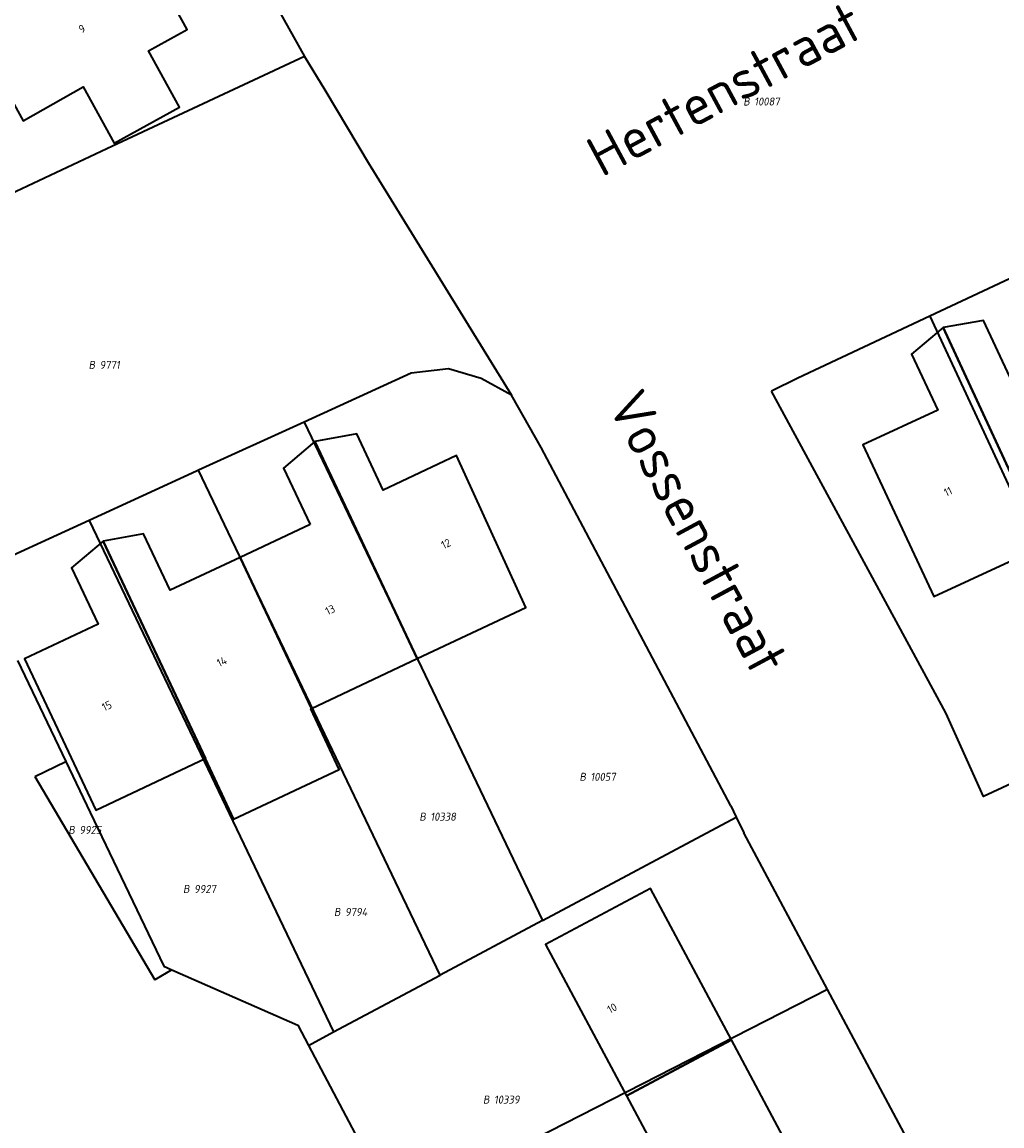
# Model space of a CAD drawing. Header units: metres. Extents: x 154989 to 155512, y 461341 to 461832.
# Tile 13 of 46: x 155209 to 155253, y 461534 to 461584. Entities that reach past the tile are written whole.
import ezdxf
from ezdxf.enums import TextEntityAlignment as Align
from ezdxf.lldxf.tags import DXFTag

# ---------------------------------------------------------------- set-up
doc = ezdxf.new("R2010")
doc.units = ezdxf.units.M
doc.layers.add('B-WE-KG-GRENS_PERCEEL-S', color=150, linetype='Continuous', lineweight=25, true_color=0x007fff, plot=False)
for name, color, linetype, lineweight in [('B-WE-OG-BEBOUWING-G', 7, 'Continuous', 35), ('B-WE-OG-BEBOUWING_HUISNUMMER-T18', 10, 'Continuous', 18), ('X-XX-AL-T18', 10, 'Continuous', 18)]:
    doc.layers.add(name, color=color, linetype=linetype, lineweight=lineweight)
doc.layers.add('N-WE-KG-GRENS_KADASTRAAL-G', color=150, linetype='KG-KADASTRAAL-SO', lineweight=35, true_color=0x007fff)
doc.styles.add('NLCS-ISO', font='NLCS-ISO.ttf')
doc.styles.add('NLCS-ISO-M1000-T18', font='NLCS-ISO.ttf', dxfattribs={"height": 1.8})
doc.styles.add('NLCS-ISO-M200-T18', font='NLCS-ISO.ttf', dxfattribs={"height": 0.36})
tags = doc.linetypes.add('KG-KADASTRAAL-SO', pattern='A,5.5,-2,["K",Standard,S=1.8,R=0,X=0,Y=-0.9],-2,5.5,-2,[5,NLCS.SHX,S=0.75,R=0,X=0,Y=0],-2', length=19).pattern_tags.tags
tags[6] = DXFTag(74, 10)

# ---------------------------------------------------------------- blocks, each defined once
blk = doc.blocks.new('SKG-PERCEELNUMMER-SO')
at = {"style": 'NLCS-ISO', "oblique": 10, "flags": 1}
for tag, p in [('GEMEENTECODE', (0, 2.55)), ('PERCEELGROOTTE', (0, -2.45))]:
    blk.add_attdef(tag, text='', height=1.8, dxfattribs=at).set_placement(p, align=Align.MIDDLE_CENTER)
at = {"style": 'NLCS-ISO', "oblique": 10}
blk.add_attdef('SECTIE', text='', height=1.8, dxfattribs=at).set_placement((-0.5, 0), align=Align.MIDDLE_RIGHT)
blk.add_attdef('PERCEELNUMMER', text='', height=1.8, dxfattribs=at).set_placement((0.5, 0), align=Align.MIDDLE_LEFT)

msp = doc.modelspace()

# ---------------------------------------------------------------- linework, layer by layer
at = {"layer": 'B-WE-OG-BEBOUWING-G', "flags": 128}
for points in [[(155207.885, 461587.509), (155205.185, 461586.022), (155208.905, 461579.27), (155211.598, 461580.793), (155212.993, 461578.263), (155215.922, 461579.885), (155214.527, 461582.408), (155216.265, 461583.367), (155212.57, 461590.076)], [(155259.477, 461562.413), (155256.319, 461569.238), (155253.168, 461567.78), (155251.998, 461570.302), (155250.18, 461569.993), (155254.708, 461560.206)], [(155254.708, 461560.206), (155250.18, 461569.993), (155248.769, 461568.804), (155249.938, 461566.285), (155246.579, 461564.731), (155249.766, 461557.92)], [(155221.779, 461561.151), (155218.645, 461559.677), (155221.843, 461552.898), (155226.59, 461555.136), (155221.994, 461564.885), (155220.581, 461563.684)], [(155226.59, 461555.136), (155231.463, 461557.433), (155228.356, 461564.244), (155225.066, 461562.693), (155223.876, 461565.216), (155221.994, 461564.885)], [(155217.066, 461550.646), (155217.093, 461550.658), (155212.497, 461560.405), (155211.082, 461559.207), (155212.271, 461556.68), (155208.967, 461555.126), (155212.17, 461548.338)], [(155218.645, 461559.677), (155215.504, 461558.2), (155214.31, 461560.74), (155212.497, 461560.405), (155217.093, 461550.658), (155217.066, 461550.646), (155218.343, 461547.936), (155223.088, 461550.163), (155221.806, 461552.881), (155221.843, 461552.898)], [(155240.685, 461538.021), (155237.056, 461544.818), (155232.348, 461542.308), (155235.977, 461535.508)], [(155244.216, 461531.404), (155240.685, 461538.021), (155235.977, 461535.508), (155239.433, 461529.031), (155239.508, 461528.89)]]:
    msp.add_lwpolyline(points, close=True, dxfattribs=at)
at = {"layer": 'N-WE-KG-GRENS_KADASTRAAL-G', "ltscale": 0.2, "flags": 128}
for points in [[(155216.07, 461591.967), (155219.63, 461585.564), (155221.522, 461582.162)], [(155221.522, 461582.162), (155212.908, 461578.126)], [(155221.522, 461582.162), (155222.438, 461580.658)], [(155222.438, 461580.658), (155224.433, 461577.328), (155224.508, 461577.203)], [(155212.908, 461578.126), (155204.505, 461574.189)], [(155224.508, 461577.203), (155230.809, 461566.965)], [(155254.374, 461572.744), (155249.589, 461570.502)], [(155249.589, 461570.502), (155243.668, 461567.728), (155242.485, 461567.138)], [(155249.589, 461570.502), (155254.513, 461559.892)], [(155230.809, 461566.965), (155229.449, 461567.707), (155227.99, 461568.145), (155226.312, 461567.942), (155221.515, 461565.749)], [(155240.652, 461548.531), (155232.153, 461564.609), (155230.809, 461566.965)], [(155250.299, 461552.705), (155242.485, 461567.138)], [(155221.515, 461565.749), (155216.779, 461563.585)], [(155221.515, 461565.749), (155232.21, 461543.382)], [(155216.779, 461563.585), (155216.685, 461563.542), (155211.861, 461561.331)], [(155227.615, 461540.929), (155216.779, 461563.585)], [(155211.861, 461561.331), (155206.636, 461558.936)], [(155211.861, 461561.331), (155222.837, 461538.378)], [(155208.656, 461555.051), (155210.824, 461550.518)], [(155258.247, 461551.846), (155251.997, 461548.944), (155250.299, 461552.705)], [(155209.429, 461549.851), (155210.824, 461550.518)], [(155210.824, 461550.518), (155211.92, 461548.226)], [(155209.429, 461549.851), (155214.818, 461540.719)], [(155240.652, 461548.531), (155240.898, 461548.021)], [(155211.92, 461548.226), (155215.22, 461541.33), (155215.582, 461541.17)], [(155232.21, 461543.382), (155240.898, 461548.021)], [(155240.898, 461548.021), (155241.239, 461547.315)], [(155244.989, 461540.284), (155241.239, 461547.315)], [(155232.21, 461543.382), (155227.615, 461540.929)], [(155215.582, 461541.17), (155214.818, 461540.719)], [(155215.582, 461541.17), (155221.225, 461538.678), (155221.704, 461537.773)], [(155222.837, 461538.378), (155227.615, 461540.929)], [(155244.989, 461540.284), (155225.616, 461530.388)], [(155248.428, 461533.836), (155244.989, 461540.284)], [(155221.704, 461537.773), (155222.837, 461538.378)], [(155221.704, 461537.773), (155225.616, 461530.388)]]:
    msp.add_lwpolyline(points, dxfattribs=at)

# ---------------------------------------------------------------- block references
at = {"layer": 'B-WE-KG-GRENS_PERCEEL-S', "xscale": 0.2, "yscale": 0.2, "zscale": 0.2}
for p, values in [((155241.607, 461580.136), {'PERCEELNUMMER': '10087', 'SECTIE': 'B'}), ((155212.235, 461568.316), {'PERCEELNUMMER': '9771', 'SECTIE': 'B'}), ((155234.258, 461549.83), {'PERCEELNUMMER': '10057', 'SECTIE': 'B'}), ((155227.075, 461548.041), {'PERCEELNUMMER': '10338', 'SECTIE': 'B'}), ((155211.326, 461547.444), {'PERCEELNUMMER': '9925', 'SECTIE': 'B'}), ((155216.474, 461544.795), {'PERCEELNUMMER': '9927', 'SECTIE': 'B'}), ((155223.247, 461543.765), {'PERCEELNUMMER': '9794', 'SECTIE': 'B'}), ((155229.932, 461535.343), {'PERCEELNUMMER': '10339', 'SECTIE': 'B'})]:
    msp.add_blockref('SKG-PERCEELNUMMER-SO', p, dxfattribs=at).add_auto_attribs(values)

# ---------------------------------------------------------------- texts
at = {"layer": 'B-WE-OG-BEBOUWING_HUISNUMMER-T18', "style": 'NLCS-ISO-M200-T18'}
for s, rotation, p in [('9', 28.9, (155211.542, 461583.403)), ('11', 24.9, (155250.401, 461562.633)), ('12', 25.5, (155227.875, 461560.288)), ('13', 25.5, (155222.68, 461557.324)), ('14', 25.5, (155217.821, 461555)), ('15', 25.5, (155212.661, 461553.014)), ('10', 28.1, (155235.33, 461539.444))]:
    msp.add_text(s, height=0.36, rotation=rotation, dxfattribs=at).set_placement(p, align=Align.MIDDLE)
at = {"layer": 'X-XX-AL-T18', "style": 'NLCS-ISO-M1000-T18'}
for s, rotation, p in [('Hertenstraat', 28.3, (155240.374, 461580.706)), ('Vossenstraat', 298.3, (155239.188, 461560.802))]:
    msp.add_text(s, height=1.8, rotation=rotation, dxfattribs=at).set_placement(p, align=Align.MIDDLE)

doc.saveas('drawing.dxf')
